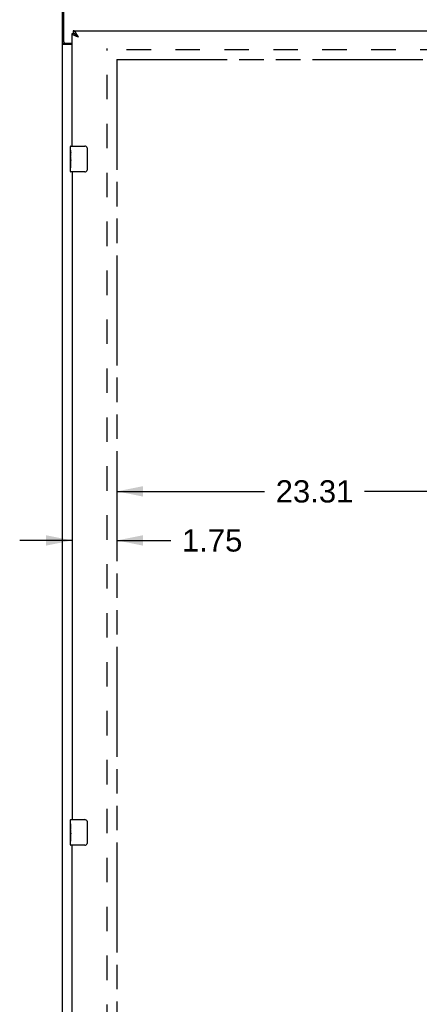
# Model space of a CAD drawing. Header units: inches. Extents: x 0 to 173, y 0 to 112.
# Tile 3 of 13: x 48 to 64, y 36 to 74. Entities that reach past the tile are written whole.
import ezdxf

# ---------------------------------------------------------------- set-up
doc = ezdxf.new("R2010")
doc.units = ezdxf.units.IN
doc.header["$LTSCALE"] = 9.537
doc.header["$MEASUREMENT"] = 0
doc.linetypes.add('HIDDEN', pattern=[0.2, 0.1, -0.1])
doc.linetypes.add('PHANTOM', pattern=[0.8, 0.45, -0.05, 0.1, -0.05, 0.1, -0.05])
doc.layers.get('0').update_dxf_attribs({"linetype": 'CONTINUOUS'})
for name, color, linetype in [('02___PRT_ALL_AXES', 7, 'CONTINUOUS'), ('AVAILABLE_DOOR_SPACE', 7, 'CONTINUOUS'), ('DEFAULT_2', 8, 'HIDDEN'), ('DIMENSIONS', 7, 'CONTINUOUS')]:
    doc.layers.add(name, color=color, linetype=linetype)
doc.styles.get("Standard").update_dxf_attribs({"font": 'arial.ttf'})
doc.dimstyles.new('DIMSTYLE_2', dxfattribs={"dimtxt": 0.867, "dimasz": 1.02, "dimexe": 0.09, "dimexo": 0.07, "dimgap": 0.0425, "dimtad": 0, "dimtih": 1, "dimtoh": 1, "dimzin": 4, "dimdsep": 46, "dimtxsty": 'Standard', "dimblk": '_FILLED', "dimblk1": '_FILLED', "dimblk2": '_FILLED', "dimcen": 0.09, "dimazin": 1, "dimtfac": 1, "dimtdec": 3, "dimtofl": 0, "dimtmove": 0, "dimatfit": 3, "dimldrblk": '_FILLED', "dimfxl": 0, "dimtolj": 1, "dimtzin": 4, "dimarcsym": 0})

# ---------------------------------------------------------------- blocks, each defined once
blk = doc.blocks.new('_FILLED')
at = {"color": 0, "linetype": 'ByBlock'}
blk.add_solid([(0, 0), (-1, 0.2), (-1, -0.2)], dxfattribs=at)
blk = doc.blocks.new('*D11')
at = {"layer": 'DIMENSIONS', "color": 2, "linetype": 'Continuous'}
for p, q in [((50.478, 54.07), (48.438, 54.07)), ((52.228, 54.07), (54.327, 54.07))]:
    blk.add_line(p, q, dxfattribs=at)
at = {"layer": 'DIMENSIONS', "color": 2, "linetype": 'Continuous', "xscale": 1.02, "yscale": 1.02, "zscale": 1.02}
blk.add_blockref('_FILLED', (50.478, 54.07), dxfattribs=at)
at = {"layer": 'DIMENSIONS', "color": 2, "linetype": 'Continuous', "xscale": 1.02, "yscale": 1.02, "zscale": 1.02, "rotation": 180}
blk.add_blockref('_FILLED', (52.228, 54.07), dxfattribs=at)
at = {"layer": 'DIMENSIONS', "color": 2, "linetype": 'Continuous', "insert": (54.76, 54.503), "char_height": 0.867, "width": 2.35605, "attachment_point": 1, "line_spacing_factor": 0.9}
blk.add_mtext('1.75', dxfattribs=at)
blk = doc.blocks.new('*D12')
at = {"layer": 'DIMENSIONS', "color": 2, "linetype": 'Continuous'}
for p, q in [((52.228, 55.983), (57.983, 55.983)), ((75.54, 55.983), (61.88, 55.983))]:
    blk.add_line(p, q, dxfattribs=at)
at = {"layer": 'DIMENSIONS', "color": 2, "linetype": 'Continuous', "xscale": 1.02, "yscale": 1.02, "zscale": 1.02, "rotation": 180}
blk.add_blockref('_FILLED', (52.228, 55.983), dxfattribs=at)
at = {"layer": 'DIMENSIONS', "color": 2, "linetype": 'Continuous', "xscale": 1.02, "yscale": 1.02, "zscale": 1.02}
blk.add_blockref('_FILLED', (75.54, 55.983), dxfattribs=at)
at = {"layer": 'DIMENSIONS', "color": 2, "linetype": 'Continuous', "insert": (59.931, 56.416), "char_height": 0.867, "width": 3.02967, "attachment_point": 2, "line_spacing_factor": 0.9}
blk.add_mtext('23.31', dxfattribs=at)
blk = doc.blocks.new('*D14')
at = {"layer": 'DIMENSIONS', "color": 2, "linetype": 'Continuous'}
for p, q in [((65.916, 73.938), (65.916, 77.674)), ((65.916, 77.674), (66.757, 77.674)), ((65.916, 72.813), (65.916, 70.773))]:
    blk.add_line(p, q, dxfattribs=at)
at = {"layer": 'DIMENSIONS', "color": 2, "linetype": 'Continuous', "xscale": 1.02, "yscale": 1.02, "zscale": 1.02}
for p, rotation in [((65.916, 73.938), 270), ((65.916, 72.813), 90)]:
    blk.add_blockref('_FILLED', p, dxfattribs=dict(at, rotation=rotation))
at = {"layer": 'DIMENSIONS', "color": 2, "linetype": 'Continuous', "insert": (67.191, 78.108), "char_height": 0.867, "width": 2.35605, "attachment_point": 1, "line_spacing_factor": 0.9}
blk.add_mtext('1.13', dxfattribs=at)

msp = doc.modelspace()

# ---------------------------------------------------------------- linework, layer by layer
at = {"color": 3, "linetype": 'Continuous'}
for p, q in [((50.103, 4.792), (50.103, 76.584)), ((50.155, 73.508), (50.155, 76.688)), ((50.478, 69.438), (50.478, 73.834)), ((50.52, 73.938), (79.123, 73.938)), ((50.664, 73.714), (50.653, 73.718)), ((50.676, 73.709), (50.664, 73.714)), ((50.688, 73.705), (50.676, 73.709)), ((50.7, 73.701), (50.688, 73.705)), ((50.698, 73.741), (50.691, 73.753)), ((50.704, 73.729), (50.698, 73.741)), ((50.724, 73.692), (50.7, 73.701)), ((50.714, 73.71), (50.704, 73.729)), ((50.724, 73.692), (50.714, 73.71)), ((50.478, 73.396), (50.173, 73.396)), ((50.215, 73.448), (50.478, 73.448)), ((50.478, 68.438), (50.478, 43.188)), ((50.478, 16.938), (50.478, 42.188))]:
    msp.add_line(p, q, dxfattribs=at)
at = {"color": 7, "linetype": 'Continuous'}
for p, q in [((50.478, 73.834), (50.52, 73.834)), ((50.52, 73.938), (50.52, 73.834)), ((50.584, 73.817), (50.582, 73.818)), ((50.703, 73.705), (50.694, 73.711)), ((50.701, 73.717), (50.695, 73.724)), ((50.711, 73.706), (50.701, 73.717)), ((50.711, 73.7), (50.703, 73.705)), ((50.724, 73.692), (50.711, 73.706)), ((50.724, 73.692), (50.711, 73.7)), ((50.207, 73.436), (50.103, 73.436)), ((50.207, 73.436), (50.207, 73.448)), ((50.418, 69.278), (50.418, 69.423)), ((50.433, 69.438), (50.973, 69.438)), ((51.073, 69.338), (51.073, 68.538)), ((50.418, 69.02), (50.418, 69.053)), ((50.418, 68.823), (50.418, 68.854)), ((50.418, 68.453), (50.418, 68.592)), ((50.973, 68.438), (50.433, 68.438)), ((50.418, 43.028), (50.418, 43.173)), ((50.433, 43.188), (50.973, 43.188)), ((51.073, 43.088), (51.073, 42.288)), ((50.418, 42.77), (50.418, 42.803)), ((50.418, 42.573), (50.418, 42.604)), ((50.418, 42.203), (50.418, 42.342)), ((50.973, 42.188), (50.433, 42.188))]:
    msp.add_line(p, q, dxfattribs=at)
at = {"color": 3, "linetype": 'Continuous'}
for points in [[(50.582, 73.747), (50.577, 73.75), (50.573, 73.752), (50.568, 73.754), (50.563, 73.756), (50.559, 73.758), (50.554, 73.761), (50.55, 73.763), (50.546, 73.765), (50.542, 73.767), (50.538, 73.77), (50.534, 73.772), (50.53, 73.774), (50.526, 73.776), (50.523, 73.778), (50.519, 73.781), (50.516, 73.783), (50.513, 73.785), (50.51, 73.787), (50.507, 73.79), (50.504, 73.792), (50.501, 73.794), (50.499, 73.796), (50.496, 73.799), (50.494, 73.801), (50.492, 73.803), (50.49, 73.805), (50.488, 73.807), (50.487, 73.81), (50.485, 73.812), (50.484, 73.814), (50.482, 73.816), (50.481, 73.819), (50.48, 73.821), (50.48, 73.823), (50.479, 73.825), (50.478, 73.827), (50.478, 73.83), (50.478, 73.832), (50.478, 73.834)], [(50.645, 73.832), (50.642, 73.838), (50.638, 73.843), (50.635, 73.847), (50.632, 73.852), (50.629, 73.857), (50.625, 73.861), (50.622, 73.866), (50.619, 73.87), (50.615, 73.875), (50.612, 73.879), (50.609, 73.883), (50.605, 73.887), (50.602, 73.89), (50.599, 73.894), (50.596, 73.897), (50.592, 73.901), (50.589, 73.904), (50.586, 73.907), (50.582, 73.91), (50.579, 73.913), (50.576, 73.916), (50.572, 73.918), (50.569, 73.921), (50.566, 73.923), (50.563, 73.925), (50.559, 73.927), (50.556, 73.929), (50.553, 73.93), (50.549, 73.932), (50.546, 73.933), (50.543, 73.934), (50.54, 73.935), (50.536, 73.936), (50.533, 73.937), (50.53, 73.937), (50.526, 73.938), (50.523, 73.938), (50.52, 73.938)], [(50.653, 73.718), (50.641, 73.723), (50.636, 73.725), (50.63, 73.727), (50.624, 73.73), (50.619, 73.732), (50.613, 73.734), (50.608, 73.736), (50.603, 73.738), (50.597, 73.741), (50.592, 73.743), (50.587, 73.745), (50.582, 73.747)], [(50.691, 73.753), (50.688, 73.759), (50.685, 73.765), (50.681, 73.771), (50.678, 73.777), (50.675, 73.783), (50.671, 73.789), (50.668, 73.795), (50.665, 73.8), (50.662, 73.806), (50.658, 73.811), (50.655, 73.817), (50.652, 73.822), (50.648, 73.827), (50.645, 73.832)], [(50.146, 73.408), (50.138, 73.41), (50.134, 73.412), (50.13, 73.413), (50.127, 73.414), (50.123, 73.416), (50.12, 73.417), (50.117, 73.418), (50.115, 73.42), (50.112, 73.422), (50.11, 73.423), (50.108, 73.425), (50.106, 73.427), (50.105, 73.429), (50.104, 73.43), (50.103, 73.432), (50.103, 73.434), (50.103, 73.436)], [(50.173, 73.396), (50.171, 73.397), (50.168, 73.399), (50.165, 73.4), (50.162, 73.402), (50.158, 73.403), (50.155, 73.405), (50.15, 73.406), (50.146, 73.408)]]:
    msp.add_lwpolyline(points, dxfattribs=at)
at = {"color": 7, "linetype": 'Continuous'}
for points in [[(50.582, 73.818), (50.579, 73.82), (50.576, 73.821), (50.572, 73.823), (50.569, 73.824), (50.566, 73.825), (50.563, 73.827), (50.559, 73.828), (50.556, 73.829), (50.553, 73.83), (50.549, 73.83), (50.546, 73.831), (50.543, 73.832), (50.54, 73.833), (50.536, 73.833), (50.533, 73.833), (50.53, 73.834), (50.526, 73.834), (50.523, 73.834), (50.52, 73.834)], [(50.685, 73.734), (50.681, 73.738), (50.678, 73.741), (50.675, 73.745), (50.671, 73.748), (50.668, 73.751), (50.665, 73.754), (50.662, 73.758), (50.658, 73.761), (50.655, 73.764), (50.652, 73.767), (50.648, 73.77), (50.645, 73.773), (50.642, 73.776), (50.638, 73.779), (50.635, 73.782), (50.632, 73.784), (50.629, 73.787), (50.625, 73.79), (50.622, 73.792), (50.619, 73.795), (50.615, 73.797), (50.612, 73.8), (50.609, 73.802), (50.605, 73.804), (50.602, 73.807), (50.599, 73.809), (50.596, 73.811), (50.592, 73.813), (50.589, 73.814), (50.586, 73.816), (50.584, 73.817)], [(50.694, 73.711), (50.686, 73.716), (50.682, 73.719), (50.678, 73.722), (50.674, 73.725), (50.67, 73.727), (50.666, 73.73), (50.662, 73.733), (50.658, 73.736), (50.654, 73.738), (50.651, 73.741), (50.647, 73.744), (50.643, 73.746), (50.64, 73.749), (50.636, 73.752), (50.633, 73.755), (50.63, 73.757), (50.627, 73.76), (50.623, 73.763), (50.62, 73.766), (50.618, 73.768), (50.615, 73.771), (50.612, 73.774), (50.609, 73.777), (50.607, 73.779), (50.605, 73.782), (50.602, 73.785), (50.6, 73.788), (50.598, 73.79), (50.596, 73.793), (50.594, 73.796), (50.593, 73.799), (50.591, 73.801), (50.59, 73.804), (50.588, 73.807), (50.587, 73.809), (50.586, 73.812), (50.585, 73.815), (50.584, 73.817)], [(50.695, 73.724), (50.691, 73.727), (50.685, 73.734)], [(50.223, 73.421), (50.22, 73.422), (50.218, 73.424), (50.216, 73.425), (50.213, 73.426), (50.212, 73.428), (50.21, 73.429), (50.209, 73.431), (50.208, 73.432), (50.207, 73.434), (50.207, 73.435), (50.207, 73.436)], [(50.247, 73.396), (50.247, 73.398), (50.247, 73.4), (50.246, 73.401), (50.246, 73.403), (50.245, 73.405), (50.244, 73.406), (50.243, 73.408), (50.241, 73.41), (50.24, 73.411), (50.238, 73.413), (50.236, 73.414), (50.234, 73.415), (50.232, 73.416), (50.23, 73.418), (50.227, 73.419), (50.223, 73.421)], [(51.066, 69.374), (51.068, 69.369), (51.07, 69.363), (51.071, 69.357), (51.072, 69.351), (51.072, 69.344), (51.073, 69.338)], [(51.073, 68.538), (51.072, 68.532), (51.072, 68.526), (51.071, 68.52), (51.07, 68.514), (51.068, 68.508), (51.066, 68.502)], [(51.066, 43.124), (51.068, 43.119), (51.07, 43.113), (51.071, 43.107), (51.072, 43.101), (51.072, 43.094), (51.073, 43.088)], [(51.073, 42.288), (51.072, 42.282), (51.072, 42.276), (51.071, 42.27), (51.07, 42.264), (51.068, 42.258), (51.066, 42.252)]]:
    msp.add_lwpolyline(points, dxfattribs=at)
at = {"color": 3, "linetype": 'Continuous'}
msp.add_arc((50.215, 73.508), 0.06, 180, 270, dxfattribs=at)
at = {"color": 7, "linetype": 'Continuous'}
for centre, radius, start, end in [((50.433, 69.423), 0.015, 90, 180), ((50.973, 69.338), 0.1, 21.1999, 90), ((50.433, 68.453), 0.015, 180, 270), ((50.973, 68.538), 0.1, 270, 338.7946), ((50.433, 43.173), 0.015, 90, 180), ((50.973, 43.088), 0.1, 21.1999, 90), ((50.973, 42.288), 0.1, 270, 338.7946), ((50.433, 42.203), 0.015, 180, 270)]:
    msp.add_arc(centre, radius, start, end, dxfattribs=at)
at = {"layer": '02___PRT_ALL_AXES', "color": 7, "linetype": 'Continuous'}
for p, q in [((50.418, 69.278), (50.418, 69.423)), ((50.418, 69.02), (50.418, 69.277)), ((50.423, 69.221), (50.418, 69.221)), ((50.425, 69.053), (50.425, 69.19)), ((50.418, 69.053), (50.425, 69.053)), ((50.418, 68.453), (50.418, 69.017)), ((50.419, 68.99), (50.418, 68.99)), ((50.418, 68.859), (50.424, 68.859)), ((50.418, 68.823), (50.425, 68.823)), ((50.418, 68.76), (50.425, 68.76)), ((50.425, 68.592), (50.425, 68.823)), ((50.418, 68.592), (50.425, 68.592)), ((50.418, 43.028), (50.418, 43.173)), ((50.418, 42.77), (50.418, 43.027)), ((50.423, 42.971), (50.418, 42.971)), ((50.418, 42.803), (50.425, 42.803)), ((50.418, 42.203), (50.418, 42.767)), ((50.419, 42.74), (50.418, 42.74)), ((50.418, 42.609), (50.424, 42.609)), ((50.425, 42.803), (50.425, 42.94)), ((50.418, 42.573), (50.425, 42.573)), ((50.418, 42.51), (50.425, 42.51)), ((50.418, 42.342), (50.425, 42.342)), ((50.425, 42.342), (50.425, 42.573))]:
    msp.add_line(p, q, dxfattribs=at)
for points in [[(50.418, 69.277), (50.418, 69.274), (50.418, 69.269), (50.419, 69.264), (50.42, 69.257), (50.42, 69.251), (50.421, 69.243), (50.422, 69.235), (50.423, 69.226)], [(50.423, 69.226), (50.424, 69.217), (50.424, 69.208), (50.425, 69.199), (50.425, 69.19)], [(50.418, 69.02), (50.418, 69.012), (50.418, 69.003), (50.419, 68.992)], [(50.419, 68.992), (50.42, 68.982), (50.421, 68.97), (50.422, 68.959), (50.423, 68.947), (50.424, 68.934), (50.424, 68.922), (50.425, 68.909), (50.425, 68.896), (50.425, 68.883), (50.424, 68.871), (50.424, 68.858), (50.423, 68.846), (50.422, 68.834)], [(50.418, 43.027), (50.418, 43.024), (50.418, 43.019), (50.419, 43.014), (50.42, 43.007), (50.42, 43.001), (50.421, 42.993), (50.422, 42.985), (50.423, 42.976)], [(50.418, 42.77), (50.418, 42.762), (50.418, 42.753), (50.419, 42.742)], [(50.419, 42.742), (50.42, 42.732), (50.421, 42.72), (50.422, 42.709), (50.423, 42.697), (50.424, 42.684), (50.424, 42.672), (50.425, 42.659), (50.425, 42.646), (50.425, 42.633), (50.424, 42.621), (50.424, 42.608), (50.423, 42.596), (50.422, 42.584)], [(50.423, 42.976), (50.424, 42.967), (50.424, 42.958), (50.425, 42.949), (50.425, 42.94)]]:
    msp.add_lwpolyline(points, dxfattribs=at)
for centre in [(50.681, 68.854), (50.681, 42.604)]:
    msp.add_ellipse(centre, major_axis=(0.263, 0), ratio=0.432808, start_param=3.141593, end_param=3.321581, dxfattribs=at)
at = {"layer": 'AVAILABLE_DOOR_SPACE', "color": 4, "linetype": 'PHANTOM'}
for q in [(52.228, 12.563), (75.54, 72.813)]:
    msp.add_line((52.228, 72.813), q, dxfattribs=at)
at = {"layer": 'DEFAULT_2', "color": 8, "linetype": 'HIDDEN'}
for p, q in [((51.853, 12.136), (51.853, 73.24)), ((78.353, 73.188), (51.853, 73.188))]:
    msp.add_line(p, q, dxfattribs=at)

# ---------------------------------------------------------------- dimensions: what is measured, and where the dimension line sits
at = {"layer": 'DIMENSIONS', "color": 2, "linetype": 'Continuous'}
dim = msp.add_linear_dim(base=(65.915541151, 73.938162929), p1=(75.540224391, 72.813162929), p2=(50.539724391, 73.938162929), angle=90, dimstyle='DIMSTYLE_2', dxfattribs=at)
dim.commit()
dim.dimension.update_dxf_attribs({"geometry": '*D14', "text_midpoint": (68.406117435, 77.669281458), "dimtype": 160})
for base, p1, p2, picture, middle in [((52.228, 54.07), (50.478, 73.834), (52.228, 72.813), '*D11', (55.979, 54.065)), ((75.54, 55.983), (52.228, 72.813), (75.54, 72.813), '*D12', (59.836, 55.978))]:
    dim = msp.add_linear_dim(base=base, p1=p1, p2=p2, dimstyle='DIMSTYLE_2', dxfattribs=at)
    dim.commit()
    dim.dimension.update_dxf_attribs({"geometry": picture, "text_midpoint": middle, "dimtype": 160})

doc.saveas('drawing.dxf')
